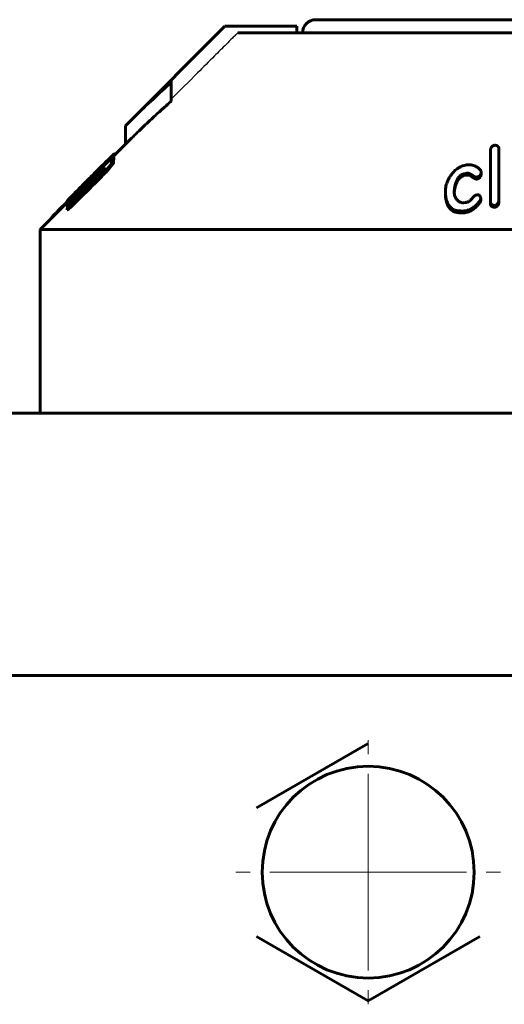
# Model space of a CAD drawing. Header units: millimetres. Extents: x -382 to 849, y -192 to 192.
# Tile 3 of 14: x -42 to -5, y 115 to 190. Entities that reach past the tile are written whole.
import ezdxf

# ---------------------------------------------------------------- set-up
doc = ezdxf.new("R2010")
doc.units = ezdxf.units.MM
for name, pattern in [('K5LT-1', [0]), ('K5LT_AXLED', [12, 7.5, -1.5, 1.5, -1.5]), ('K5LT_BASIC', [0])]:
    doc.linetypes.add(name, pattern=pattern)
doc.layers.add('Системный слой (1)', color=7, linetype='Continuous', true_color=0x6c6c6c)

# ---------------------------------------------------------------- blocks, each defined once
blk = doc.blocks.new('U0')
at = {"layer": 'Системный слой (1)', "color": 150, "linetype": 'K5LT_BASIC', "lineweight": 60, "true_color": 0x0080ff}
for p, q in [((-34.395, 179.289), (-34.386, 179.302)), ((-34.386, 179.302), (-34.38, 179.311)), ((-34.38, 179.311), (-34.378, 179.317))]:
    blk.add_line(p, q, dxfattribs=at)
blk = doc.blocks.new('U3')
at = {"layer": 'Системный слой (1)', "color": 150, "linetype": 'K5LT_BASIC', "lineweight": 60, "true_color": 0x0080ff}
for p, q in [((-36.459, 177.502), (-36.465, 177.515)), ((-36.453, 177.481), (-36.459, 177.502)), ((-36.447, 177.454), (-36.453, 177.481))]:
    blk.add_line(p, q, dxfattribs=at)
blk = doc.blocks.new('U5')
at = {"layer": 'Системный слой (1)', "color": 150, "linetype": 'K5LT_BASIC', "lineweight": 60, "true_color": 0x0080ff}
for p, q in [((-37.938, 176.014), (-37.923, 176.015)), ((-37.923, 176.015), (-37.868, 176.053)), ((-37.868, 176.053), (-37.768, 176.136))]:
    blk.add_line(p, q, dxfattribs=at)
blk = doc.blocks.new('U7')
at = {"layer": 'Системный слой (1)', "color": 150, "linetype": 'K5LT_BASIC', "lineweight": 60, "true_color": 0x0080ff}
for p, q in [((-35.384, 178.267), (-35.334, 178.307)), ((-35.334, 178.307), (-35.286, 178.346)), ((-35.286, 178.346), (-35.24, 178.382))]:
    blk.add_line(p, q, dxfattribs=at)
blk = doc.blocks.new('U10')
at = {"layer": 'Системный слой (1)', "color": 150, "linetype": 'K5LT_BASIC', "lineweight": 60, "true_color": 0x0080ff}
for p, q in [((-34.531, 179.373), (-34.42, 179.499)), ((-34.42, 179.499), (-34.361, 179.574)), ((-34.659, 179.229), (-34.531, 179.373))]:
    blk.add_line(p, q, dxfattribs=at)
blk = doc.blocks.new('U14')
at = {"layer": 'Системный слой (1)', "color": 150, "linetype": 'K5LT_BASIC', "lineweight": 60, "true_color": 0x0080ff}
for p, q in [((-36.688, 177.291), (-36.789, 177.188)), ((-36.585, 177.394), (-36.688, 177.291)), ((-36.482, 177.498), (-36.585, 177.394))]:
    blk.add_line(p, q, dxfattribs=at)
blk = doc.blocks.new('U15')
at = {"layer": 'Системный слой (1)', "color": 150, "linetype": 'K5LT_BASIC', "lineweight": 60, "true_color": 0x0080ff}
for p, q in [((-34.361, 179.639), (-33.5, 180.5)), ((-40, 174), (-37.938, 176.062))]:
    blk.add_line(p, q, dxfattribs=at)
blk = doc.blocks.new('U18')
at = {"layer": 'Системный слой (1)', "color": 150, "linetype": 'K5LT_BASIC', "lineweight": 60, "true_color": 0x0080ff}
for p, q in [((-19, 190), (0, 190)), ((0, 190), (19, 190))]:
    blk.add_line(p, q, dxfattribs=at)
blk = doc.blocks.new('U29')
at = {"layer": 'Системный слой (1)', "color": 30, "linetype": 'K5LT_AXLED', "lineweight": 18, "true_color": 0xff8000}
for q in [(-15, 135.075), (-25.075, 125), (-4.925, 125), (-15, 114.925)]:
    blk.add_line((-15, 125), q, dxfattribs=at)

msp = doc.modelspace()

# ---------------------------------------------------------------- linework, layer by layer
at = {"layer": 'Системный слой (1)', "color": 150, "linetype": 'K5LT_BASIC', "lineweight": 60, "true_color": 0x0080ff}
for p, q in [((-33.5, 181.914), (-25.914, 189.5)), ((-25.914, 189.5), (-25.855, 189.5)), ((-20.425, 189.5), (-25.855, 189.5)), ((-20.425, 189), (-20.425, 189.5)), ((-24.939, 189), (-1.75, 189)), ((-30, 185.363), (-30, 185.211)), ((-30, 183.797), (-30, 185.211)), ((-33.5, 180.5), (-33.5, 181.914)), ((-34.378, 179.475), (-34.378, 179.459)), ((-34.378, 179.317), (-34.378, 179.459)), ((-34.361, 179.722), (-34.361, 179.716)), ((-34.361, 179.574), (-34.361, 179.716)), ((-34.337, 179.663), (-34.337, 179.763)), ((-5.688, 176.13), (-5.688, 179.983)), ((-5.04, 180.138), (-5.04, 176.187)), ((-35.026, 179.066), (-35.026, 179.058)), ((-34.879, 179.251), (-34.879, 179.257)), ((-34.719, 179.17), (-34.719, 179.304)), ((-34.627, 179.173), (-34.647, 179.153)), ((-34.647, 179.153), (-34.647, 179.148)), ((-34.627, 179.164), (-34.627, 179.173)), ((-34.395, 179.297), (-34.395, 179.265)), ((-34.395, 179.123), (-34.395, 179.265)), ((-36.066, 178.075), (-36.335, 177.805)), ((-35.653, 178.327), (-36.086, 177.891)), ((-35.776, 178.365), (-36.066, 178.075)), ((-36.066, 178.072), (-36.066, 178.075)), ((-35.776, 178.362), (-35.776, 178.365)), ((-35.762, 178.359), (-35.674, 178.447)), ((-35.762, 178.275), (-35.762, 178.359)), ((-35.728, 178.308), (-35.762, 178.275)), ((-35.674, 178.364), (-35.674, 178.447)), ((-35.67, 177.998), (-35.67, 178.139)), ((-35.653, 178.242), (-35.653, 178.327)), ((-35.384, 178.267), (-35.384, 178.408)), ((-34.896, 178.468), (-34.896, 178.609)), ((-7.569, 178.277), (-7.679, 178.254)), ((-7.569, 178.136), (-7.679, 178.113)), ((-7.245, 178.133), (-7.245, 178.274)), ((-6.724, 177.846), (-6.724, 177.987)), ((-6.4, 178.398), (-6.4, 178.345)), ((-6.4, 178.203), (-6.4, 178.345)), ((-36.789, 177.238), (-36.789, 177.231)), ((-36.789, 177.114), (-36.789, 177.231)), ((-36.465, 177.657), (-36.482, 177.64)), ((-36.482, 177.498), (-36.482, 177.64)), ((-36.465, 177.515), (-36.482, 177.498)), ((-36.465, 177.515), (-36.465, 177.657)), ((-36.444, 177.456), (-36.445, 177.583)), ((-36.086, 177.812), (-36.086, 177.891)), ((-35.797, 177.543), (-35.797, 177.684)), ((-37.577, 176.055), (-37.181, 176.446)), ((-37.539, 176.588), (-37.539, 176.595)), ((-37.058, 176.94), (-37.093, 176.906)), ((-37.058, 176.846), (-37.058, 176.94)), ((-9.114, 176.767), (-9.114, 176.909)), ((-8.432, 176.965), (-8.432, 177.106)), ((-6.778, 176.633), (-6.706, 176.645)), ((-37.938, 176.119), (-38.583, 175.476)), ((-37.938, 176.014), (-37.938, 176.156)), ((-37.935, 176.164), (-37.935, 176.173)), ((-37.935, 175.934), (-37.935, 175.936)), ((-37.935, 175.793), (-37.935, 175.934)), ((-37.652, 176.256), (-37.652, 176.38)), ((-37.577, 175.79), (-37.577, 175.932)), ((-37.56, 176.123), (-37.56, 176.264)), ((-7.75, 176.024), (-7.569, 176.06)), ((-6.795, 175.693), (-6.795, 175.834)), ((-6.42, 176.252), (-6.42, 176.393)), ((-5.688, 175.988), (-5.688, 176.13)), ((-5.347, 175.7), (-5.347, 175.842)), ((-5.04, 176.046), (-5.04, 176.187)), ((-39.105, 174.895), (-39.105, 174.933)), ((-39.05, 174.95), (-39.05, 174.999)), ((-37.935, 175.504), (-37.935, 175.645)), ((-8.344, 175.318), (-8.344, 175.46)), ((-7.46, 175.463), (-7.641, 175.428)), ((-7.46, 175.322), (-7.641, 175.286)), ((-40, 174), (40, 174)), ((-40, 160), (-40, 174)), ((334.9, 160), (-334.9, 160)), ((334.9, 140), (-334.9, 140)), ((-23.5, 129.907), (-15, 134.815)), ((-15, 115.185), (-23.5, 120.093)), ((-6.5, 120.093), (-15, 115.185))]:
    msp.add_line(p, q, dxfattribs=at)
msp.add_circle((-15, 125), 8.075, dxfattribs=at)
for centre, radius, start, end in [((-19, 189), 1, 90, 180), ((0.74, 140.232), 39.56, 102.01944, 102.31251), ((4768.497, -4664.821), 6821.504, 134.7704395, 134.7927985), ((2294.669, -2191.525), 3323.184, 134.529375, 134.572449), ((-9.074, 176.965), 0.642, 348.48063, 359.94612)]:
    msp.add_arc(centre, radius, start, end, dxfattribs=at)
at = {"layer": 'Системный слой (1)', "color": 7, "linetype": 'K5LT-1'}
for points, knots in [([(-25.855, 189.5), (-26.07, 189.286), (-27.452, 187.907), (-28.833, 186.528), (-30, 185.363)], [0, 0, 0, 0, 0.304, 1.954023, 1.954023, 1.954023, 1.954023]), ([(-24.939, 189), (-24.992, 188.946), (-25.126, 188.813), (-25.421, 188.518), (-25.958, 187.983), (-26.844, 187.099), (-28.236, 185.71), (-29.333, 184.615), (-30, 183.949)], [0, 0, 0, 0, 0.214109, 0.535273, 1.177601, 2.355203, 4.072201, 6.73638, 6.73638, 6.73638, 6.73638]), ([(-37.631, 176.277), (-36.755, 177.148), (-35.778, 178.119), (-34.8, 179.09), (-34.698, 179.191)], [0, 0, 0, 0, 1.052452, 1.174266, 1.174266, 1.174266, 1.174266])]:
    msp.add_open_spline(points, degree=3, knots=knots, dxfattribs=at)
at = {"layer": 'Системный слой (1)', "color": 150, "linetype": 'K5LT_BASIC', "lineweight": 60, "true_color": 0x0080ff}
for points, knots in [([(-30, 185.211), (-30.477, 184.792), (-31.41, 183.946), (-32.572, 182.835), (-33.261, 182.154), (-33.5, 181.914)], [0, 0, 0, 0, 2.4017, 4.74577, 6, 6, 6, 6]), ([(-30, 183.797), (-30.088, 183.719), (-30.287, 183.544), (-30.557, 183.302), (-30.866, 183.023), (-31.211, 182.707), (-31.798, 182.159), (-32.57, 181.421), (-33.19, 180.81), (-33.5, 180.5)], [0, 0, 0, 0, 0.737512, 1.675221, 2.276235, 3.354583, 4.604913, 7.2952, 10, 10, 10, 10]), ([(-5.381, 180.423), (-5.405, 180.416), (-5.44, 180.402), (-5.484, 180.38), (-5.521, 180.357), (-5.562, 180.324), (-5.604, 180.278), (-5.638, 180.224), (-5.662, 180.167), (-5.676, 180.116), (-5.686, 180.055), (-5.688, 180.011), (-5.688, 179.983)], [0, 0, 0, 0, 1.366944, 2.036038, 2.855041, 3.89681, 5.230433, 6.816386, 8.315983, 9.66028, 10.750962, 13, 13, 13, 13]), ([(-5.04, 180.138), (-5.04, 180.174), (-5.046, 180.226), (-5.067, 180.279), (-5.083, 180.306), (-5.099, 180.327), (-5.124, 180.353), (-5.161, 180.379), (-5.205, 180.399), (-5.248, 180.411), (-5.305, 180.421), (-5.349, 180.423), (-5.381, 180.423)], [0, 0, 0, 0, 3.13892, 4.560263, 5.050453, 5.781881, 6.801576, 7.972468, 9.204225, 10.215541, 10.97747, 13, 13, 13, 13]), ([(-34.613, 179.509), (-34.707, 179.419), (-34.904, 179.227), (-35.147, 178.988), (-35.35, 178.786), (-35.498, 178.639), (-35.746, 178.392), (-35.956, 178.182), (-36.112, 178.026), (-36.141, 177.997)], [0, 0, 0, 0, 2.216789, 4.324444, 4.833424, 6.128958, 7.127827, 9.463775, 10, 10, 10, 10]), ([(-34.879, 179.257), (-34.788, 179.347), (-34.681, 179.452), (-34.545, 179.582), (-34.464, 179.659), (-34.397, 179.72), (-34.361, 179.75), (-34.341, 179.765), (-34.337, 179.765), (-34.337, 179.763)], [0, 0, 0, 0, 3.323137, 4.054228, 5.836909, 7.201659, 8.167334, 9.009074, 10, 10, 10, 10]), ([(-34.719, 179.304), (-34.679, 179.349), (-34.604, 179.432), (-34.52, 179.526), (-34.466, 179.587), (-34.432, 179.625), (-34.407, 179.655), (-34.383, 179.683), (-34.366, 179.705), (-34.361, 179.714), (-34.361, 179.716)], [0, 0, 0, 0, 2.814073, 5.332487, 6.424686, 7.284989, 8.381757, 8.973469, 10.074025, 11, 11, 11, 11]), ([(-34.378, 179.475), (-34.391, 179.466), (-34.415, 179.448), (-34.456, 179.415), (-34.497, 179.381), (-34.54, 179.342), (-34.607, 179.28), (-34.66, 179.228), (-34.698, 179.191)], [0, 0, 0, 0, 1.708908, 2.85887, 4.082627, 5.292866, 6.284116, 9, 9, 9, 9]), ([(-34.627, 179.173), (-34.597, 179.204), (-34.552, 179.252), (-34.496, 179.313), (-34.46, 179.353), (-34.433, 179.384), (-34.413, 179.408), (-34.396, 179.429), (-34.385, 179.444), (-34.379, 179.454), (-34.378, 179.457), (-34.378, 179.459)], [0, 0, 0, 0, 3.239814, 5.039827, 6.626285, 7.7067, 8.69979, 9.685968, 10.62169, 11.336979, 12, 12, 12, 12]), ([(-34.361, 179.722), (-34.361, 179.724), (-34.362, 179.726), (-34.37, 179.723), (-34.38, 179.717), (-34.398, 179.704), (-34.435, 179.673), (-34.504, 179.611), (-34.575, 179.545), (-34.613, 179.509)], [0, 0, 0, 0, 1.137799, 1.847016, 2.705638, 3.618551, 4.938766, 7.473813, 10, 10, 10, 10]), ([(-35.776, 178.365), (-35.67, 178.47), (-35.49, 178.65), (-35.218, 178.922), (-35.024, 179.114), (-34.906, 179.23), (-34.879, 179.257)], [0, 0, 0, 0, 2.418259, 4.127674, 6.330572, 7, 7, 7, 7]), ([(-35.728, 178.308), (-35.662, 178.376), (-35.537, 178.505), (-35.394, 178.652), (-35.288, 178.764), (-35.215, 178.84), (-35.151, 178.909), (-35.102, 178.963), (-35.069, 179), (-35.045, 179.029), (-35.03, 179.049), (-35.026, 179.057), (-35.026, 179.058)], [0, 0, 0, 0, 2.825463, 5.344879, 6.289017, 7.780927, 8.863, 9.715234, 10.774053, 11.263781, 12.086537, 13, 13, 13, 13]), ([(-35.026, 179.066), (-35.026, 179.067), (-35.027, 179.067), (-35.031, 179.065), (-35.038, 179.06), (-35.049, 179.05), (-35.066, 179.036), (-35.087, 179.017), (-35.114, 178.991), (-35.149, 178.959), (-35.192, 178.917), (-35.243, 178.868), (-35.3, 178.813), (-35.441, 178.676), (-35.568, 178.551), (-35.674, 178.447)], [0, 0, 0, 0, 0.636658, 0.963521, 1.441343, 2.037851, 2.685747, 3.352949, 4.095631, 4.989231, 6.023151, 7.173975, 8.424739, 9.710195, 16, 16, 16, 16]), ([(-35.653, 178.327), (-35.545, 178.438), (-35.387, 178.6), (-35.152, 178.845), (-34.944, 179.064), (-34.792, 179.225), (-34.719, 179.304)], [0, 0, 0, 0, 2.270554, 3.336375, 5.148207, 7, 7, 7, 7]), ([(-34.896, 178.609), (-34.845, 178.668), (-34.77, 178.754), (-34.671, 178.872), (-34.609, 178.948), (-34.56, 179.009), (-34.526, 179.053), (-34.493, 179.097), (-34.448, 179.158), (-34.407, 179.223), (-34.395, 179.255), (-34.395, 179.265)], [0, 0, 0, 0, 2.551618, 3.765468, 5.299728, 6.120769, 6.764065, 7.573178, 8.458309, 10.311523, 12, 12, 12, 12]), ([(-34.896, 178.468), (-34.845, 178.526), (-34.77, 178.613), (-34.671, 178.73), (-34.609, 178.806), (-34.56, 178.867), (-34.526, 178.912), (-34.493, 178.955), (-34.448, 179.016), (-34.407, 179.081), (-34.395, 179.114), (-34.395, 179.123)], [0, 0, 0, 0, 2.551618, 3.765468, 5.299728, 6.120769, 6.764065, 7.573178, 8.458309, 10.311523, 12, 12, 12, 12]), ([(-34.395, 179.297), (-34.395, 179.305), (-34.405, 179.31), (-34.442, 179.294), (-34.492, 179.263), (-34.559, 179.216), (-34.615, 179.173), (-34.647, 179.148)], [0, 0, 0, 0, 1.598128, 3.122057, 4.402284, 6.012377, 8, 8, 8, 8]), ([(-7.696, 178.883), (-7.761, 178.869), (-7.874, 178.831), (-8.013, 178.763), (-8.124, 178.697), (-8.238, 178.619), (-8.316, 178.557), (-8.361, 178.52)], [0, 0, 0, 0, 1.982736, 3.576193, 4.754474, 6.062208, 8, 8, 8, 8]), ([(-6.833, 178.83), (-6.864, 178.844), (-6.914, 178.864), (-7.003, 178.892), (-7.104, 178.915), (-7.261, 178.934), (-7.396, 178.934), (-7.485, 178.927), (-7.498, 178.926)], [0, 0, 0, 0, 1.483492, 2.309789, 3.881401, 5.634908, 8.535849, 9, 9, 9, 9]), ([(-6.4, 178.398), (-6.4, 178.418), (-6.407, 178.463), (-6.434, 178.514), (-6.47, 178.565), (-6.509, 178.607), (-6.572, 178.664), (-6.676, 178.741), (-6.771, 178.797), (-6.833, 178.83)], [0, 0, 0, 0, 1.029154, 2.340415, 2.962517, 4.10632, 5.152465, 6.936355, 10, 10, 10, 10]), ([(-35.312, 178.303), (-35.312, 178.303), (-35.313, 178.302), (-35.314, 178.3), (-35.316, 178.298), (-35.318, 178.296), (-35.322, 178.291), (-35.329, 178.284), (-35.341, 178.271), (-35.36, 178.252), (-35.386, 178.225), (-35.418, 178.193), (-35.463, 178.147), (-35.523, 178.087), (-35.602, 178.008), (-35.706, 177.904), (-35.859, 177.752), (-36.066, 177.547), (-36.516, 177.102), (-36.892, 176.731), (-37.181, 176.446)], [0, 0, 0, 0, 0.037805, 0.053891, 0.07535, 0.105587, 0.152025, 0.230103, 0.36999, 0.58896, 0.884886, 1.251429, 1.693453, 2.404141, 3.297945, 4.343955, 5.934876, 8.424337, 11.299066, 21, 21, 21, 21]), ([(-36.141, 177.997), (-36.265, 177.873), (-36.541, 177.596), (-36.816, 177.321), (-36.966, 177.17)], [0, 0, 0, 0, 2.241148, 5, 5, 5, 5]), ([(-35.797, 177.684), (-35.705, 177.774), (-35.561, 177.917), (-35.33, 178.151), (-35.119, 178.37), (-34.965, 178.535), (-34.896, 178.609)], [0, 0, 0, 0, 2.057599, 3.237444, 5.280348, 7, 7, 7, 7]), ([(-35.797, 177.543), (-35.705, 177.633), (-35.561, 177.776), (-35.33, 178.01), (-35.119, 178.229), (-34.965, 178.393), (-34.896, 178.468)], [0, 0, 0, 0, 2.057599, 3.237444, 5.280348, 7, 7, 7, 7]), ([(-35.762, 178.359), (-35.765, 178.356), (-35.77, 178.351), (-35.775, 178.346), (-35.778, 178.342), (-35.779, 178.34), (-35.779, 178.34)], [0, 0, 0, 0, 2.590913, 3.985375, 5.279698, 7, 7, 7, 7]), ([(-35.779, 178.34), (-35.779, 178.338), (-35.779, 178.335), (-35.778, 178.329), (-35.775, 178.32), (-35.77, 178.303), (-35.765, 178.286), (-35.762, 178.275)], [0, 0, 0, 0, 0.885205, 1.687785, 2.734791, 5.087884, 8, 8, 8, 8]), ([(-35.67, 178.139), (-35.639, 178.17), (-35.592, 178.216), (-35.529, 178.277), (-35.478, 178.325), (-35.427, 178.371), (-35.397, 178.397), (-35.384, 178.408)], [0, 0, 0, 0, 2.52997, 3.750607, 5.15775, 6.676786, 8, 8, 8, 8]), ([(-35.67, 177.998), (-35.639, 178.029), (-35.592, 178.075), (-35.529, 178.136), (-35.478, 178.184), (-35.427, 178.23), (-35.397, 178.256), (-35.384, 178.267)], [0, 0, 0, 0, 2.52997, 3.750607, 5.15775, 6.676786, 8, 8, 8, 8]), ([(-35.384, 178.408), (-35.329, 178.453), (-35.258, 178.511), (-35.181, 178.568), (-35.142, 178.596), (-35.104, 178.621), (-35.07, 178.637), (-35.06, 178.634), (-35.06, 178.626)], [0, 0, 0, 0, 3.160112, 4.264076, 5.188226, 6.119884, 7.513645, 9, 9, 9, 9]), ([(-35.06, 178.626), (-35.06, 178.623), (-35.062, 178.615), (-35.069, 178.6), (-35.078, 178.584), (-35.093, 178.561), (-35.119, 178.525), (-35.16, 178.474), (-35.224, 178.4), (-35.277, 178.341), (-35.312, 178.303)], [0, 0, 0, 0, 1.241609, 1.979352, 2.692556, 3.604733, 4.876284, 6.53077, 8.178933, 11, 11, 11, 11]), ([(-8.361, 178.52), (-8.437, 178.445), (-8.544, 178.331), (-8.668, 178.175), (-8.751, 178.059), (-8.824, 177.944), (-8.905, 177.799), (-8.983, 177.625), (-9.052, 177.415), (-9.102, 177.177), (-9.114, 177.006), (-9.114, 176.909)], [0, 0, 0, 0, 1.851872, 2.758427, 3.638399, 4.504743, 5.326547, 6.861171, 8.289074, 9.855741, 12, 12, 12, 12]), ([(-8.432, 177.106), (-8.419, 177.186), (-8.394, 177.313), (-8.347, 177.484), (-8.305, 177.611), (-8.261, 177.716), (-8.216, 177.809), (-8.169, 177.89), (-8.119, 177.961), (-8.063, 178.03), (-8.005, 178.088), (-7.933, 178.145), (-7.873, 178.182), (-7.805, 178.216), (-7.742, 178.239), (-7.696, 178.25), (-7.679, 178.254)], [0, 0, 0, 0, 3.241048, 5.047654, 6.766995, 8.327406, 9.268474, 10.556169, 11.643656, 12.264552, 13.559634, 14.303065, 15.096376, 15.666231, 16.494689, 17, 17, 17, 17]), ([(-8.432, 176.965), (-8.419, 177.045), (-8.394, 177.171), (-8.347, 177.342), (-8.305, 177.47), (-8.261, 177.574), (-8.216, 177.667), (-8.169, 177.748), (-8.119, 177.819), (-8.063, 177.888), (-8.005, 177.947), (-7.933, 178.003), (-7.873, 178.041), (-7.805, 178.074), (-7.742, 178.097), (-7.696, 178.109), (-7.679, 178.113)], [0, 0, 0, 0, 3.241048, 5.047654, 6.766995, 8.327406, 9.268474, 10.556169, 11.643656, 12.264552, 13.559634, 14.303065, 15.096376, 15.666231, 16.494689, 17, 17, 17, 17]), ([(-7.569, 178.277), (-7.552, 178.281), (-7.512, 178.287), (-7.449, 178.29), (-7.368, 178.287), (-7.3, 178.281), (-7.255, 178.275), (-7.245, 178.274)], [0, 0, 0, 0, 1.290662, 2.90906, 4.554237, 7.238457, 8, 8, 8, 8]), ([(-7.569, 178.136), (-7.552, 178.139), (-7.512, 178.145), (-7.449, 178.148), (-7.368, 178.146), (-7.3, 178.14), (-7.255, 178.134), (-7.245, 178.133)], [0, 0, 0, 0, 1.290662, 2.90906, 4.554237, 7.238457, 8, 8, 8, 8]), ([(-7.245, 178.274), (-7.205, 178.242), (-7.14, 178.193), (-7.052, 178.131), (-6.994, 178.093), (-6.943, 178.062), (-6.899, 178.038), (-6.859, 178.018), (-6.829, 178.005), (-6.807, 177.997), (-6.789, 177.992), (-6.773, 177.989), (-6.758, 177.986), (-6.741, 177.985), (-6.728, 177.986), (-6.724, 177.987)], [0, 0, 0, 0, 4.412883, 6.746331, 8.858084, 10.064583, 11.532062, 12.80947, 13.554188, 13.957491, 14.612262, 14.857905, 15.133931, 15.726028, 16, 16, 16, 16]), ([(-7.245, 178.133), (-7.205, 178.101), (-7.14, 178.052), (-7.052, 177.99), (-6.994, 177.951), (-6.943, 177.921), (-6.899, 177.896), (-6.859, 177.876), (-6.829, 177.864), (-6.807, 177.856), (-6.789, 177.851), (-6.773, 177.847), (-6.758, 177.845), (-6.741, 177.843), (-6.728, 177.845), (-6.724, 177.846)], [0, 0, 0, 0, 4.412883, 6.746331, 8.858084, 10.064583, 11.532062, 12.80947, 13.554188, 13.957491, 14.612262, 14.857905, 15.133931, 15.726028, 16, 16, 16, 16]), ([(-6.724, 177.987), (-6.683, 178), (-6.619, 178.024), (-6.557, 178.061), (-6.524, 178.085), (-6.5, 178.105), (-6.474, 178.133), (-6.449, 178.165), (-6.424, 178.21), (-6.404, 178.27), (-6.4, 178.319), (-6.4, 178.345)], [0, 0, 0, 0, 2.515286, 4.019865, 4.451404, 5.110725, 6.040927, 7.050381, 7.986521, 9.826859, 12, 12, 12, 12]), ([(-6.724, 177.846), (-6.683, 177.858), (-6.619, 177.883), (-6.557, 177.92), (-6.524, 177.944), (-6.5, 177.964), (-6.474, 177.991), (-6.449, 178.024), (-6.424, 178.068), (-6.404, 178.128), (-6.4, 178.177), (-6.4, 178.203)], [0, 0, 0, 0, 2.515286, 4.019865, 4.451404, 5.110725, 6.040927, 7.050381, 7.986521, 9.826859, 12, 12, 12, 12]), ([(-37.539, 176.595), (-37.432, 176.704), (-37.252, 176.886), (-37.019, 177.121), (-36.835, 177.306), (-36.67, 177.471), (-36.497, 177.643), (-36.389, 177.751), (-36.335, 177.805)], [0, 0, 0, 0, 2.602905, 4.261046, 5.304934, 6.703508, 7.852297, 9, 9, 9, 9]), ([(-36.482, 177.64), (-36.552, 177.569), (-36.645, 177.475), (-36.787, 177.332), (-36.885, 177.232), (-37.001, 177.114), (-37.076, 177.036), (-37.156, 176.952), (-37.21, 176.895), (-37.253, 176.847), (-37.276, 176.82), (-37.288, 176.804), (-37.29, 176.799), (-37.29, 176.798)], [0, 0, 0, 0, 2.822083, 3.69641, 5.728021, 6.889963, 8.669766, 9.161364, 10.879836, 11.69953, 12.481772, 13.362115, 14, 14, 14, 14]), ([(-37.058, 176.94), (-37.038, 176.961), (-37.007, 176.992), (-36.964, 177.036), (-36.928, 177.074), (-36.888, 177.116), (-36.854, 177.154), (-36.828, 177.182), (-36.812, 177.202), (-36.798, 177.218), (-36.792, 177.227), (-36.789, 177.231)], [0, 0, 0, 0, 2.116859, 3.151405, 4.504638, 6.138743, 7.736065, 8.963192, 9.989886, 10.858108, 12, 12, 12, 12]), ([(-36.789, 177.238), (-36.789, 177.239), (-36.792, 177.238), (-36.8, 177.231), (-36.813, 177.221), (-36.83, 177.206), (-36.851, 177.187), (-36.89, 177.152), (-36.924, 177.121), (-36.949, 177.097)], [0, 0, 0, 0, 0.851758, 1.654474, 2.511398, 3.626173, 4.910911, 6.182878, 10, 10, 10, 10]), ([(-36.445, 177.583), (-36.445, 177.578), (-36.44, 177.575), (-36.421, 177.586), (-36.405, 177.596), (-36.39, 177.608), (-36.37, 177.624), (-36.341, 177.648), (-36.299, 177.686), (-36.247, 177.734), (-36.172, 177.806), (-36.12, 177.857), (-36.086, 177.891)], [0, 0, 0, 0, 2.807878, 4.137784, 4.842213, 5.456892, 6.278995, 7.180468, 8.101556, 9.66571, 10.800033, 13, 13, 13, 13]), ([(-36.966, 177.17), (-37.051, 177.085), (-37.162, 176.972), (-37.332, 176.8), (-37.443, 176.687), (-37.541, 176.586), (-37.625, 176.5), (-37.695, 176.428), (-37.794, 176.324), (-37.863, 176.25), (-37.91, 176.197), (-37.932, 176.169), (-37.938, 176.158), (-37.938, 176.156)], [0, 0, 0, 0, 2.688752, 3.542784, 5.576189, 6.43448, 7.043791, 8.661785, 9.159185, 11.322454, 12.160759, 12.850667, 14, 14, 14, 14]), ([(-37.935, 176.173), (-37.935, 176.175), (-37.921, 176.194), (-37.878, 176.243), (-37.831, 176.293), (-37.785, 176.342), (-37.691, 176.44), (-37.603, 176.53), (-37.539, 176.595)], [0, 0, 0, 0, 1.602993, 3.296068, 3.873216, 4.883372, 6.0999, 9, 9, 9, 9]), ([(-37.652, 176.38), (-37.606, 176.422), (-37.525, 176.495), (-37.42, 176.592), (-37.352, 176.656), (-37.305, 176.7), (-37.245, 176.757), (-37.173, 176.826), (-37.117, 176.882), (-37.093, 176.906)], [0, 0, 0, 0, 2.885104, 4.891156, 5.819847, 6.526329, 7.299093, 8.850755, 10, 10, 10, 10]), ([(-36.949, 177.097), (-36.967, 177.08), (-37.006, 177.044), (-37.063, 176.99), (-37.117, 176.94), (-37.174, 176.888), (-37.218, 176.849), (-37.25, 176.823), (-37.269, 176.808), (-37.286, 176.796), (-37.29, 176.796), (-37.29, 176.798)], [0, 0, 0, 0, 1.140314, 2.508555, 3.866338, 5.084946, 7.04458, 8.013111, 8.971042, 10.040945, 12, 12, 12, 12]), ([(-9.114, 176.909), (-9.114, 176.811), (-9.108, 176.657), (-9.081, 176.451), (-9.049, 176.297), (-9.01, 176.165), (-8.956, 176.027), (-8.892, 175.905), (-8.803, 175.781), (-8.712, 175.682), (-8.592, 175.584), (-8.468, 175.511), (-8.378, 175.472), (-8.344, 175.46)], [0, 0, 0, 0, 2.44646, 3.835964, 5.170575, 6.405154, 7.287389, 8.8894, 9.803832, 10.951221, 12.022552, 13.283772, 14, 14, 14, 14]), ([(-9.114, 176.767), (-9.114, 176.664), (-9.108, 176.51), (-9.079, 176.293), (-9.044, 176.13), (-8.987, 175.957), (-8.919, 175.81), (-8.824, 175.663), (-8.732, 175.559), (-8.629, 175.472), (-8.515, 175.394), (-8.414, 175.345), (-8.344, 175.318)], [0, 0, 0, 0, 2.393439, 3.562104, 5.078747, 6.273993, 7.81869, 8.790246, 10.228821, 10.858866, 11.607656, 13, 13, 13, 13]), ([(-7.75, 176.024), (-7.794, 176.032), (-7.857, 176.046), (-7.937, 176.072), (-8.001, 176.097), (-8.077, 176.136), (-8.148, 176.184), (-8.225, 176.252), (-8.295, 176.337), (-8.344, 176.425), (-8.384, 176.518), (-8.418, 176.627), (-8.444, 176.782), (-8.449, 176.899), (-8.449, 176.959)], [0, 0, 0, 0, 1.238385, 1.823505, 2.483596, 3.322944, 4.495671, 5.29103, 6.812706, 8.408761, 9.0423, 10.613567, 12.729894, 15, 15, 15, 15]), ([(-6.959, 176.512), (-6.996, 176.463), (-7.061, 176.385), (-7.152, 176.294), (-7.214, 176.239), (-7.273, 176.194), (-7.344, 176.146), (-7.445, 176.095), (-7.525, 176.069), (-7.569, 176.06)], [0, 0, 0, 0, 2.656854, 4.19678, 5.218275, 5.919945, 7.043775, 8.447711, 10, 10, 10, 10]), ([(-6.778, 176.633), (-6.788, 176.631), (-6.807, 176.625), (-6.828, 176.615), (-6.848, 176.604), (-6.869, 176.591), (-6.892, 176.573), (-6.923, 176.547), (-6.945, 176.526), (-6.959, 176.512)], [0, 0, 0, 0, 1.231522, 2.455537, 3.039734, 4.326532, 5.73527, 7.094458, 10, 10, 10, 10]), ([(-6.42, 176.393), (-6.427, 176.42), (-6.439, 176.462), (-6.463, 176.516), (-6.483, 176.55), (-6.504, 176.579), (-6.523, 176.599), (-6.544, 176.615), (-6.565, 176.629), (-6.591, 176.64), (-6.616, 176.646), (-6.64, 176.65), (-6.67, 176.65), (-6.692, 176.648), (-6.706, 176.645)], [0, 0, 0, 0, 3.389955, 5.146748, 6.809073, 8.006042, 9.140568, 9.866751, 10.776401, 11.678492, 12.483017, 13.161565, 13.779291, 15, 15, 15, 15]), ([(-37.938, 176.156), (-37.938, 176.149), (-37.924, 176.153), (-37.871, 176.192), (-37.836, 176.22), (-37.798, 176.252), (-37.742, 176.3), (-37.691, 176.345), (-37.652, 176.38)], [0, 0, 0, 0, 3.636554, 4.673914, 5.714097, 6.491808, 7.222741, 9, 9, 9, 9]), ([(-37.935, 175.934), (-37.935, 175.931), (-37.932, 175.929), (-37.919, 175.935), (-37.905, 175.945), (-37.888, 175.958), (-37.864, 175.978), (-37.833, 176.005), (-37.798, 176.036), (-37.756, 176.076), (-37.702, 176.126), (-37.634, 176.192), (-37.585, 176.239), (-37.56, 176.264)], [0, 0, 0, 0, 1.544614, 2.551456, 3.207757, 4.004055, 4.92667, 5.974768, 7.091383, 8.165005, 9.806419, 11.808388, 14, 14, 14, 14]), ([(-37.935, 175.793), (-37.935, 175.79), (-37.932, 175.788), (-37.919, 175.794), (-37.905, 175.804), (-37.888, 175.817), (-37.864, 175.837), (-37.833, 175.863), (-37.798, 175.895), (-37.756, 175.934), (-37.702, 175.985), (-37.634, 176.05), (-37.585, 176.098), (-37.56, 176.123)], [0, 0, 0, 0, 1.544614, 2.551456, 3.207757, 4.004055, 4.92667, 5.974768, 7.091383, 8.165005, 9.806419, 11.808388, 14, 14, 14, 14]), ([(-37.577, 176.055), (-37.62, 176.011), (-37.689, 175.939), (-37.773, 175.85), (-37.826, 175.792), (-37.869, 175.743), (-37.899, 175.706), (-37.917, 175.681), (-37.928, 175.664), (-37.934, 175.653), (-37.935, 175.647), (-37.935, 175.645)], [0, 0, 0, 0, 3.319522, 5.320656, 6.754491, 7.896661, 9.342277, 10.048352, 10.651326, 11.450744, 12, 12, 12, 12]), ([(-37.918, 175.968), (-37.921, 175.964), (-37.925, 175.959), (-37.929, 175.952), (-37.932, 175.947), (-37.934, 175.941), (-37.935, 175.938), (-37.935, 175.936)], [0, 0, 0, 0, 1.367009, 2.457558, 3.993434, 5.488931, 8, 8, 8, 8]), ([(-37.935, 175.645), (-37.928, 175.643), (-37.913, 175.646), (-37.88, 175.665), (-37.857, 175.68), (-37.83, 175.701), (-37.798, 175.727), (-37.766, 175.754), (-37.722, 175.793), (-37.659, 175.851), (-37.606, 175.903), (-37.577, 175.932)], [0, 0, 0, 0, 2.875927, 3.768488, 4.566677, 5.481203, 6.429979, 7.306065, 8.058159, 9.805242, 12, 12, 12, 12]), ([(-37.935, 175.504), (-37.928, 175.502), (-37.913, 175.504), (-37.88, 175.523), (-37.857, 175.539), (-37.83, 175.559), (-37.798, 175.585), (-37.766, 175.613), (-37.722, 175.652), (-37.659, 175.71), (-37.606, 175.762), (-37.577, 175.79)], [0, 0, 0, 0, 2.875927, 3.768488, 4.566677, 5.481203, 6.429979, 7.306065, 8.058159, 9.805242, 12, 12, 12, 12]), ([(-37.631, 176.277), (-37.649, 176.259), (-37.679, 176.229), (-37.718, 176.189), (-37.749, 176.156), (-37.807, 176.094), (-37.864, 176.03), (-37.906, 175.982), (-37.918, 175.968)], [0, 0, 0, 0, 1.407923, 2.374764, 3.155673, 4.09328, 7.535691, 9, 9, 9, 9]), ([(-7.46, 175.463), (-7.423, 175.47), (-7.348, 175.491), (-7.26, 175.528), (-7.183, 175.567), (-7.108, 175.609), (-7.014, 175.668), (-6.906, 175.746), (-6.833, 175.803), (-6.795, 175.834)], [0, 0, 0, 0, 1.370302, 2.881336, 3.59296, 4.643168, 6.23584, 7.949362, 10, 10, 10, 10]), ([(-7.46, 175.322), (-7.423, 175.329), (-7.348, 175.35), (-7.26, 175.387), (-7.183, 175.425), (-7.108, 175.467), (-7.014, 175.527), (-6.906, 175.604), (-6.833, 175.661), (-6.795, 175.693)], [0, 0, 0, 0, 1.370302, 2.881336, 3.59296, 4.643168, 6.23584, 7.949363, 10, 10, 10, 10]), ([(-6.795, 175.834), (-6.755, 175.874), (-6.694, 175.938), (-6.618, 176.024), (-6.567, 176.087), (-6.528, 176.14), (-6.492, 176.193), (-6.462, 176.246), (-6.437, 176.301), (-6.423, 176.349), (-6.42, 176.379), (-6.42, 176.393)], [0, 0, 0, 0, 2.800801, 4.343109, 5.784243, 6.916075, 7.805685, 9.126458, 10.211586, 11.156205, 12, 12, 12, 12]), ([(-6.795, 175.693), (-6.755, 175.733), (-6.694, 175.796), (-6.618, 175.883), (-6.567, 175.945), (-6.528, 175.999), (-6.492, 176.052), (-6.462, 176.105), (-6.437, 176.16), (-6.423, 176.208), (-6.42, 176.238), (-6.42, 176.252)], [0, 0, 0, 0, 2.800801, 4.343109, 5.784243, 6.916075, 7.805685, 9.126458, 10.211586, 11.156205, 12, 12, 12, 12]), ([(-5.688, 176.13), (-5.688, 176.097), (-5.683, 176.049), (-5.664, 175.998), (-5.645, 175.964), (-5.625, 175.937), (-5.594, 175.91), (-5.565, 175.891), (-5.53, 175.874), (-5.49, 175.86), (-5.43, 175.847), (-5.382, 175.843), (-5.347, 175.842)], [0, 0, 0, 0, 2.899697, 4.308471, 4.787676, 6.262933, 7.109584, 7.98401, 8.924142, 9.912602, 10.838008, 13, 13, 13, 13]), ([(-5.688, 175.988), (-5.688, 175.956), (-5.683, 175.907), (-5.664, 175.856), (-5.645, 175.822), (-5.625, 175.795), (-5.594, 175.769), (-5.565, 175.749), (-5.53, 175.732), (-5.49, 175.719), (-5.43, 175.705), (-5.382, 175.701), (-5.347, 175.7)], [0, 0, 0, 0, 2.899697, 4.308471, 4.787676, 6.262933, 7.109584, 7.98401, 8.924142, 9.912602, 10.838008, 13, 13, 13, 13]), ([(-5.347, 175.842), (-5.335, 175.843), (-5.316, 175.847), (-5.289, 175.855), (-5.265, 175.864), (-5.236, 175.878), (-5.203, 175.899), (-5.17, 175.928), (-5.14, 175.963), (-5.108, 176.009), (-5.08, 176.065), (-5.056, 176.128), (-5.045, 176.169), (-5.04, 176.187)], [0, 0, 0, 0, 0.897492, 1.375679, 1.985987, 2.752026, 3.736265, 4.962076, 6.322424, 7.632467, 9.944553, 12.104478, 14, 14, 14, 14]), ([(-5.347, 175.7), (-5.335, 175.702), (-5.316, 175.706), (-5.289, 175.713), (-5.265, 175.722), (-5.236, 175.736), (-5.203, 175.757), (-5.17, 175.786), (-5.14, 175.821), (-5.108, 175.868), (-5.08, 175.924), (-5.056, 175.987), (-5.045, 176.027), (-5.04, 176.046)], [0, 0, 0, 0, 0.897492, 1.375679, 1.985987, 2.752026, 3.736265, 4.962076, 6.322424, 7.632467, 9.944553, 12.104478, 14, 14, 14, 14]), ([(-39.105, 174.933), (-39.105, 174.934), (-39.104, 174.935), (-39.1, 174.94), (-39.095, 174.947), (-39.084, 174.96), (-39.069, 174.978), (-39.055, 174.993), (-39.05, 174.999)], [0, 0, 0, 0, 0.659941, 1.593255, 2.707914, 3.739806, 6.984148, 9, 9, 9, 9]), ([(-39.05, 174.999), (-39.034, 175.017), (-39.001, 175.053), (-38.941, 175.115), (-38.869, 175.189), (-38.787, 175.271), (-38.689, 175.37), (-38.623, 175.436), (-38.583, 175.476)], [0, 0, 0, 0, 1.34995, 2.281421, 3.617318, 5.469953, 6.785782, 9, 9, 9, 9]), ([(-8.344, 175.46), (-8.276, 175.449), (-8.17, 175.434), (-8.035, 175.42), (-7.934, 175.413), (-7.838, 175.41), (-7.742, 175.414), (-7.677, 175.421), (-7.646, 175.427), (-7.641, 175.428)], [0, 0, 0, 0, 2.980993, 4.668551, 5.811867, 7.318445, 8.711739, 9.774156, 10, 10, 10, 10]), ([(-8.344, 175.318), (-8.276, 175.308), (-8.17, 175.293), (-8.035, 175.279), (-7.934, 175.272), (-7.838, 175.269), (-7.742, 175.272), (-7.677, 175.28), (-7.646, 175.285), (-7.641, 175.286)], [0, 0, 0, 0, 2.980993, 4.668551, 5.811867, 7.318445, 8.711739, 9.774156, 10, 10, 10, 10])]:
    msp.add_open_spline(points, degree=3, knots=knots, dxfattribs=at)
for points in [[(-35.67, 178.139), (-36.3, 177.514), (-36.93, 176.889), (-37.56, 176.264)], [(-35.797, 177.684), (-36.39, 177.1), (-36.984, 176.516), (-37.577, 175.932)], [(-36.445, 177.583), (-36.451, 177.62), (-36.458, 177.645), (-36.465, 177.657)], [(-8.449, 176.959), (-8.438, 177.009), (-8.432, 177.058), (-8.432, 177.106)]]:
    msp.add_open_spline(points, degree=3, dxfattribs=at)

# ---------------------------------------------------------------- block references
at = {"layer": 'Системный слой (1)'}
for name in ['U18', 'U15', 'U10', 'U0', 'U7', 'U14', 'U3', 'U5', 'U29']:
    msp.add_blockref(name, (0, 0), dxfattribs=at)

doc.saveas('drawing.dxf')
